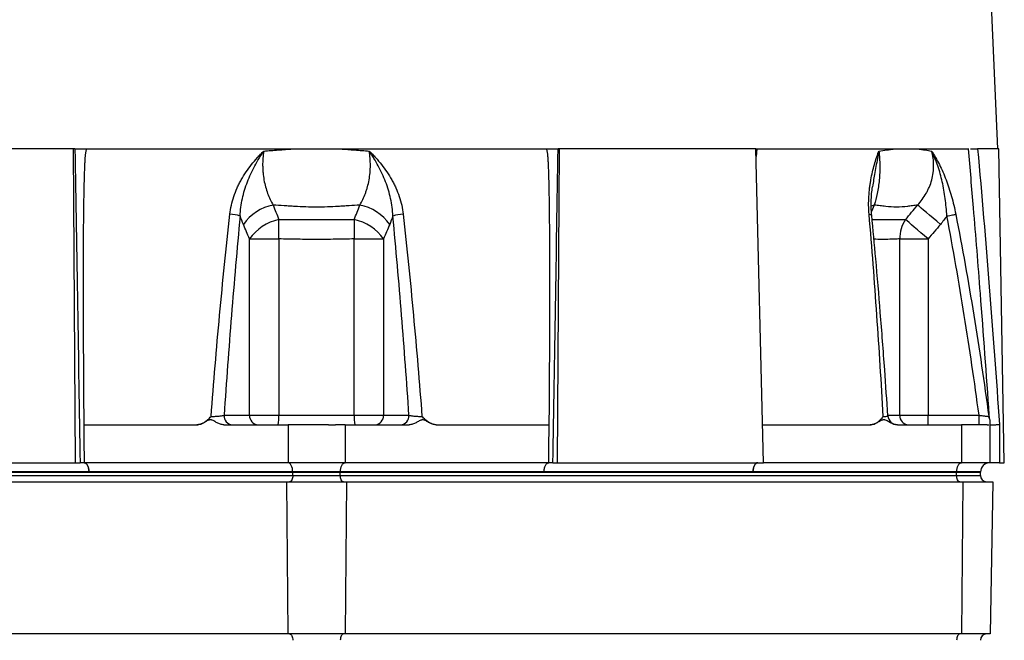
# Model space of a CAD drawing. Header units: millimetres. Extents: x 1803 to 4040, y 1425 to 4760.
# Tile 13 of 16: x 3325 to 3947, y 2138 to 2530. Entities that reach past the tile are written whole.
import ezdxf

# ---------------------------------------------------------------- set-up
doc = ezdxf.new("R2010")
doc.units = ezdxf.units.MM
doc.header["$LTSCALE"] = 2

msp = doc.modelspace()

# ---------------------------------------------------------------- linework, layer by layer
at = {"color": 7, "linetype": 'Continuous', "lineweight": 25}
for p, q in [((3942.5, 2448.44), (3896.9, 3464.94)), ((3359.2, 2448.44), (3235.14, 2448.44)), ((3360.47, 2250.44), (3359.2, 2448.44)), ((3360, 2448.44), (3359.2, 2448.44)), ((3366.81, 2448.44), (3658.16, 2448.44)), ((3664.5, 2250.44), (3665.77, 2448.44)), ((3665.77, 2448.44), (3664.97, 2448.44)), ((3789.83, 2448.44), (3665.77, 2448.44)), ((3794.55, 2250.44), (3789.83, 2448.44)), ((3790.35, 2448.44), (3789.95, 2443.63)), ((3790.03, 2448.44), (3924.09, 2448.44)), ((3943.11, 2448.44), (3929.71, 2448.44)), ((3946.57, 2250.44), (3943.11, 2448.44)), ((3470.22, 2280.44), (3470.22, 2391.65)), ((3470.22, 2391.65), (3488.69, 2391.65)), ((3488.69, 2391.65), (3488.69, 2280.44)), ((3536.28, 2391.65), (3554.75, 2391.65)), ((3536.28, 2280.44), (3536.28, 2391.65)), ((3554.75, 2391.65), (3554.75, 2280.44)), ((3880.59, 2280.44), (3880.59, 2391.65)), ((3880.59, 2391.65), (3898.46, 2391.65)), ((3898.46, 2391.65), (3898.46, 2280.44)), ((3365.61, 2274.44), (3436.95, 2274.44)), ((3454.07, 2274.44), (3494.49, 2274.44)), ((3454.14, 2280.44), (3470.22, 2280.44)), ((3470.22, 2280.44), (3488.69, 2280.44)), ((3488.69, 2280.44), (3536.28, 2280.44)), ((3494.49, 2274.44), (3494.49, 2250.44)), ((3530.49, 2274.44), (3530.49, 2250.44)), ((3530.49, 2274.44), (3570.9, 2274.44)), ((3536.28, 2280.44), (3554.75, 2280.44)), ((3554.75, 2280.44), (3570.84, 2280.44)), ((3588.03, 2274.44), (3659.37, 2274.44)), ((3793.98, 2274.44), (3861.95, 2274.44)), ((3879.07, 2274.44), (3919.49, 2274.44)), ((3880.59, 2280.44), (3898.46, 2280.44)), ((3898.46, 2274.44), (3898.46, 2280.44)), ((3898.46, 2280.44), (3930.62, 2280.44)), ((3919.49, 2274.44), (3919.49, 2250.44)), ((3930.62, 2274.44), (3930.62, 2280.44)), ((3937.49, 2274.44), (3937.49, 2250.44)), ((3943.49, 2274.54), (3943.49, 2250.44)), ((3230.42, 2250.44), (3360.47, 2250.44)), ((3360.47, 2250.44), (3363.31, 2250.44)), ((3494.49, 2250.44), (3365.92, 2250.44)), ((3530.49, 2250.44), (3494.49, 2250.44)), ((3659.05, 2250.44), (3530.49, 2250.44)), ((3661.66, 2250.44), (3664.5, 2250.44)), ((3664.5, 2250.44), (3794.55, 2250.44)), ((3919.49, 2250.44), (3794.55, 2250.44)), ((3937.49, 2250.44), (3919.49, 2250.44)), ((3943.49, 2250.44), (3937.49, 2250.44)), ((3937.49, 2250.44), (3937.49, 2250.44)), ((3943.49, 2250.44), (3946.57, 2250.44)), ((3108.49, 2244.44), (3497.49, 2244.44)), ((3368.92, 2244.65), (3237.05, 2244.65)), ((3497.48, 2244.65), (3368.92, 2244.65)), ((3527.49, 2244.65), (3497.48, 2244.65)), ((3497.48, 2244.65), (3497.49, 2244.44)), ((3497.49, 2244.44), (3527.49, 2244.44)), ((3497.49, 2242.44), (3497.49, 2244.44)), ((3656.05, 2244.65), (3527.49, 2244.65)), ((3527.49, 2244.65), (3527.49, 2244.44)), ((3527.49, 2242.44), (3527.49, 2244.44)), ((3527.49, 2244.44), (3916.49, 2244.44)), ((3787.92, 2244.65), (3656.06, 2244.65)), ((3916.49, 2244.65), (3787.93, 2244.65)), ((3916.49, 2244.65), (3916.49, 2244.44)), ((3931.49, 2244.65), (3916.49, 2244.65)), ((3916.49, 2242.44), (3916.49, 2244.44)), ((3916.49, 2244.44), (3931.49, 2244.44)), ((3931.49, 2244.65), (3931.49, 2244.44)), ((3931.49, 2242.44), (3931.49, 2244.44)), ((3104.6, 2238.44), (3493.6, 2238.44)), ((3108.49, 2242.44), (3497.49, 2242.44)), ((3493.6, 2238.44), (3494.43, 2142.44)), ((3493.6, 2238.44), (3531.38, 2238.44)), ((3497.49, 2242.44), (3527.49, 2242.44)), ((3527.49, 2242.44), (3916.49, 2242.44)), ((3531.38, 2238.44), (3530.54, 2142.44)), ((3531.38, 2238.44), (3920.38, 2238.44)), ((3916.49, 2242.44), (3931.49, 2242.44)), ((3920.38, 2238.44), (3919.54, 2142.44)), ((3920.38, 2238.44), (3939.27, 2238.44)), ((3939.27, 2238.44), (3937.59, 2142.44)), ((3494.43, 2142.44), (3105.43, 2142.44)), ((3530.54, 2142.44), (3494.43, 2142.44)), ((3919.54, 2142.44), (3530.54, 2142.44)), ((3937.59, 2142.44), (3919.54, 2142.44))]:
    msp.add_line(p, q, dxfattribs=at)
at = {"color": 8, "linetype": 'Continuous', "lineweight": 25}
for p, q in [((3864.53, 2413.03), (3862.7, 2408.98)), ((3873.15, 2280.44), (3880.59, 2280.44))]:
    msp.add_line(p, q, dxfattribs=at)
at = {"color": 8, "linetype": 'Continuous', "lineweight": 25, "flags": 128}
for points in [[(3864.53, 2413.03), (3862.55, 2412.23), (3862.32, 2412.11)], [(3861.23, 2407.21), (3861.84, 2407.15), (3862.31, 2407.05), (3862.65, 2406.94), (3862.84, 2406.8), (3862.89, 2406.7)]]:
    msp.add_lwpolyline(points, dxfattribs=at)
at = {"color": 7, "linetype": 'Continuous', "lineweight": 25, "flags": 128}
for points in [[(3906.26, 2400.81), (3903.92, 2402.8), (3901.62, 2404.75), (3899.44, 2406.6), (3897.42, 2408.31), (3895.62, 2409.84), (3894.06, 2411.16), (3892.8, 2412.23), (3891.86, 2413.03)], [(3910.3, 2406.13), (3911.23, 2406.31), (3912.15, 2406.48), (3913.01, 2406.65), (3913.81, 2406.8), (3914.52, 2406.94), (3915.12, 2407.05), (3915.6, 2407.15), (3915.94, 2407.21)], [(3898.46, 2391.65), (3896.16, 2393.62), (3893.91, 2395.55), (3891.77, 2397.38), (3889.78, 2399.09), (3887.99, 2400.62), (3886.44, 2401.94), (3885.17, 2403.03), (3884.21, 2403.85)], [(3365.61, 2274.44), (3365.63, 2272.63), (3365.73, 2265.38), (3365.92, 2250.44)], [(3659.05, 2250.44), (3659.07, 2252.25), (3659.17, 2259.51), (3659.37, 2274.44)], [(3365.92, 2250.44), (3366.49, 2250.33), (3367.04, 2250), (3367.55, 2249.47), (3368, 2248.75), (3368.38, 2247.88), (3368.66, 2246.88), (3368.84, 2245.79), (3368.92, 2244.65)], [(3497.48, 2244.65), (3497.41, 2245.79), (3497.23, 2246.88), (3496.94, 2247.88), (3496.57, 2248.75), (3496.12, 2249.47), (3495.61, 2250), (3495.06, 2250.33), (3494.49, 2250.44)], [(3527.49, 2244.65), (3527.57, 2245.79), (3527.75, 2246.88), (3528.03, 2247.88), (3528.4, 2248.75), (3528.85, 2249.47), (3529.36, 2250), (3529.91, 2250.33), (3530.49, 2250.44)], [(3656.06, 2244.65), (3656.13, 2245.79), (3656.31, 2246.88), (3656.6, 2247.88), (3656.97, 2248.75), (3657.42, 2249.47), (3657.93, 2250), (3658.48, 2250.33), (3659.05, 2250.44)], [(3787.92, 2244.65), (3788, 2245.79), (3788.18, 2246.88), (3788.47, 2247.88), (3788.84, 2248.75), (3789.29, 2249.47), (3789.8, 2250), (3790.35, 2250.33), (3790.92, 2250.44)], [(3916.49, 2244.65), (3916.57, 2245.79), (3916.75, 2246.88), (3917.03, 2247.88), (3917.4, 2248.75), (3917.85, 2249.47), (3918.36, 2250), (3918.91, 2250.33), (3919.49, 2250.44)], [(3497.49, 2242.44), (3497.45, 2241.66), (3497.33, 2240.91), (3497.15, 2240.22), (3496.9, 2239.61), (3496.6, 2239.11), (3496.25, 2238.74), (3495.88, 2238.51), (3495.49, 2238.44)], [(3529.49, 2238.44), (3529.1, 2238.51), (3528.72, 2238.74), (3528.38, 2239.11), (3528.07, 2239.61), (3527.82, 2240.22), (3527.64, 2240.91), (3527.52, 2241.66), (3527.49, 2242.44)], [(3918.49, 2238.44), (3918.1, 2238.51), (3917.72, 2238.74), (3917.38, 2239.11), (3917.07, 2239.61), (3916.82, 2240.22), (3916.64, 2240.91), (3916.52, 2241.66), (3916.49, 2242.44)], [(3495.49, 2142.44), (3495.88, 2142.36), (3496.25, 2142.13), (3496.6, 2141.76), (3496.9, 2141.27), (3497.15, 2140.66), (3497.33, 2139.97), (3497.45, 2139.22), (3497.49, 2138.44)], [(3529.49, 2142.44), (3529.1, 2142.36), (3528.72, 2142.13), (3528.38, 2141.76), (3528.07, 2141.27), (3527.82, 2140.66), (3527.64, 2139.97), (3527.52, 2139.22), (3527.49, 2138.44)], [(3918.49, 2142.44), (3918.1, 2142.36), (3917.72, 2142.13), (3917.38, 2141.76), (3917.07, 2141.27), (3916.82, 2140.66), (3916.64, 2139.97), (3916.52, 2139.22), (3916.49, 2138.44)]]:
    msp.add_lwpolyline(points, dxfattribs=at)
at = {"color": 7, "linetype": 'Continuous', "lineweight": 25}
for centre, radius, start, end in [((3490.94, 2383.48), 30.11, 101.06837, 144.86814), ((3534.03, 2383.48), 30.11, 35.13186, 78.93163), ((3456.93, 2381.92), 25.3, 73.06099, 88.06882), ((3568.04, 2381.92), 25.3, 91.93118, 106.93901), ((3494.77, 2374.59), 29.89, 101.79439, 145.20279), ((3204.89, 2396.87), 283.85, 358.94756, 1.41089), ((3820.08, 2396.87), 283.85, 178.58911, 181.05244), ((3530.21, 2374.59), 29.89, 34.79721, 78.20561), ((3902.03, 2391.93), 21.44, 146.19887, 180.7389), ((3459.77, 2280.06), 5.64, 176.18851, 265.59814), ((3475.85, 2280.06), 5.64, 176.18851, 265.59814), ((3462.46, 2278.94), 26.28, 350.12857, 3.2615), ((3562.51, 2278.94), 26.28, 176.7385, 189.87143), ((3549.12, 2280.06), 5.64, 274.40186, 3.81149), ((3565.21, 2280.06), 5.64, 274.40186, 3.81149), ((3879.11, 2280.44), 6, 183.61173, 269.98842), ((3886.29, 2280.13), 5.71, 176.96063, 266.59788), ((3942.73, 2280.44), 6, 187.93434, 209.47778), ((3937.49, 2244.44), 6, 90.03492, 178), ((3935.49, 2242.44), 4, 180, 270), ((3935.49, 2138.44), 4, 90, 180)]:
    msp.add_arc(centre, radius, start, end, dxfattribs=at)
for centre, major_axis, start_param, end_param in [((3507.29, 6895.71), (-377.62, 24978.42), 1.749663, 1.757725), ((3517.68, 6895.71), (377.62, 24978.42), 4.52546, 4.533522)]:
    msp.add_ellipse(centre, major_axis=major_axis, ratio=0.008726, start_param=start_param, end_param=end_param, dxfattribs=at)
for points, knots in [([(3360, 2448.44), (3360.33, 2448.44), (3360.75, 2448.44), (3361.75, 2448.44), (3362.31, 2448.44), (3363.54, 2448.44), (3364.19, 2448.44), (3365.51, 2448.44), (3366.17, 2448.44), (3366.81, 2448.44)], [0, 0, 0, 0, 0.25, 0.25, 0.5, 0.5, 0.75, 0.75, 1, 1, 1, 1]), ([(3367.23, 2448.44), (3367.16, 2448.19), (3367.04, 2447.69), (3366.88, 2446.93), (3366.73, 2446.17), (3366.61, 2445.41), (3366.51, 2444.64), (3366.42, 2443.86), (3366.35, 2442.95), (3366.28, 2441.86), (3366.2, 2440.55), (3366.13, 2439.13), (3366.01, 2436.47), (3365.85, 2432.31), (3365.66, 2425.34), (3365.49, 2416.1), (3365.32, 2402.18), (3365.21, 2383.73), (3365.18, 2360.64), (3365.24, 2334.54), (3365.38, 2305.56), (3365.53, 2285.17), (3365.61, 2274.44)], [0, 0, 0, 0, 0.004435, 0.008874, 0.01332, 0.017778, 0.022249, 0.026739, 0.031249, 0.038052, 0.045551, 0.053747, 0.062638, 0.09142, 0.125381, 0.182807, 0.250661, 0.365347, 0.500628, 0.648588, 0.815045, 1, 1, 1, 1]), ([(3479.22, 2447.1), (3482.24, 2447.32), (3485.26, 2447.54), (3489.79, 2447.88), (3491.3, 2447.99), (3494.33, 2448.21), (3495.84, 2448.33), (3497.35, 2448.44)], [0, 0, 0, 0, 0.5, 0.5, 0.75, 0.75, 1, 1, 1, 1]), ([(3527.62, 2448.44), (3529.13, 2448.33), (3530.65, 2448.21), (3533.67, 2447.99), (3538.2, 2447.65), (3542.73, 2447.32), (3545.75, 2447.1)], [0, 0, 0, 0, 0.25, 0.25, 0.5, 1, 1, 1, 1]), ([(3659.37, 2274.44), (3659.42, 2281.01), (3659.51, 2293.76), (3659.63, 2312.31), (3659.71, 2329.7), (3659.76, 2345.93), (3659.79, 2364.21), (3659.77, 2383.74), (3659.65, 2402.18), (3659.48, 2416.11), (3659.31, 2425.35), (3659.12, 2432.32), (3658.95, 2436.94), (3658.78, 2440.43), (3658.66, 2442.61), (3658.52, 2444.17), (3658.39, 2445.26), (3658.21, 2446.33), (3658, 2447.39), (3657.83, 2448.09), (3657.75, 2448.44)], [0, 0, 0, 0, 0.113205, 0.219749, 0.319633, 0.412856, 0.499419, 0.634702, 0.749387, 0.817224, 0.87464, 0.908589, 0.937362, 0.954406, 0.968752, 0.975062, 0.981332, 0.987573, 0.993792, 1, 1, 1, 1]), ([(3658.16, 2448.44), (3658.48, 2448.44), (3658.8, 2448.44), (3659.46, 2448.44), (3659.79, 2448.44), (3660.45, 2448.44), (3660.78, 2448.44), (3661.42, 2448.44), (3661.74, 2448.44), (3662.35, 2448.44), (3662.64, 2448.44), (3663.2, 2448.44), (3663.47, 2448.44), (3664.22, 2448.44), (3664.64, 2448.44), (3664.97, 2448.44)], [0, 0, 0, 0, 0.125, 0.125, 0.25, 0.25, 0.375, 0.375, 0.5, 0.5, 0.625, 0.625, 0.75, 0.75, 1, 1, 1, 1]), ([(3867.41, 2447.1), (3869.09, 2447.32), (3870.73, 2447.54), (3873.15, 2447.88), (3873.94, 2447.99), (3875.52, 2448.21), (3876.3, 2448.33), (3877.08, 2448.44)], [0, 0, 0, 0, 0.5, 0.5, 0.75, 0.75, 1, 1, 1, 1]), ([(3892.21, 2448.44), (3892.95, 2448.33), (3893.68, 2448.21), (3895.13, 2447.99), (3897.27, 2447.65), (3899.33, 2447.32), (3900.67, 2447.1)], [0, 0, 0, 0, 0.25, 0.25, 0.5, 1, 1, 1, 1]), ([(3925.15, 2448.44), (3925.5, 2448.44), (3926.3, 2448.44), (3927.94, 2448.44), (3929.16, 2448.44), (3929.71, 2448.44)], [0, 0, 0, 0, 0.297125, 0.683448, 1, 1, 1, 1]), ([(3929.71, 2448.44), (3932.36, 2419.48), (3934.81, 2390.51), (3939.38, 2332.54), (3941.5, 2303.54), (3943.49, 2274.54)], [0, 0, 0, 0, 0.5, 0.5, 1, 1, 1, 1]), ([(3457.78, 2407.21), (3458.21, 2411.06), (3459.07, 2414.79), (3460.91, 2420.24), (3461.61, 2422.04), (3462.8, 2424.69), (3463.22, 2425.57), (3464.09, 2427.3), (3464.54, 2428.15), (3466.89, 2432.35), (3469.05, 2435.52), (3472.63, 2440.04), (3473.88, 2441.5), (3475.83, 2443.65), (3476.5, 2444.35), (3477.51, 2445.4), (3477.85, 2445.74), (3478.53, 2446.43), (3478.88, 2446.77), (3479.22, 2447.1)], [0, 0, 0, 0, 0.25, 0.25, 0.375, 0.375, 0.4375, 0.4375, 0.5, 0.5, 0.75, 0.75, 0.875, 0.875, 0.9375, 0.9375, 0.96875, 0.96875, 1, 1, 1, 1]), ([(3464.3, 2406.13), (3464.41, 2409.84), (3464.91, 2413.49), (3466.09, 2418.89), (3466.56, 2420.68), (3467.64, 2424.23), (3468.24, 2425.98), (3470.21, 2431.13), (3471.75, 2434.47), (3474.34, 2439.32), (3475.25, 2440.91), (3476.69, 2443.27), (3477.19, 2444.05), (3477.94, 2445.2), (3478.19, 2445.59), (3478.7, 2446.35), (3478.96, 2446.73), (3479.22, 2447.1)], [0, 0, 0, 0, 0.25, 0.25, 0.375, 0.375, 0.5, 0.5, 0.75, 0.75, 0.875, 0.875, 0.9375, 0.9375, 0.96875, 0.96875, 1, 1, 1, 1]), ([(3479.22, 2447.1), (3478.71, 2444.11), (3478.47, 2441.07), (3478.5, 2437.2), (3478.52, 2436.42), (3478.6, 2434.89), (3478.65, 2434.12), (3478.87, 2431.85), (3479.07, 2430.36), (3479.6, 2427.41), (3479.93, 2425.96), (3480.71, 2423.11), (3481.16, 2421.73), (3482.63, 2417.75), (3483.8, 2415.3), (3485.16, 2413.03)], [0, 0, 0, 0, 0.25, 0.25, 0.3125, 0.3125, 0.375, 0.375, 0.5, 0.5, 0.625, 0.625, 0.75, 0.75, 1, 1, 1, 1]), ([(3539.81, 2413.03), (3541.17, 2415.3), (3542.34, 2417.75), (3543.57, 2421.06), (3543.81, 2421.74), (3544.25, 2423.12), (3544.46, 2423.82), (3545.04, 2425.96), (3545.37, 2427.41), (3545.9, 2430.36), (3546.11, 2431.85), (3546.32, 2434.13), (3546.38, 2434.89), (3546.45, 2436.43), (3546.48, 2437.21), (3546.5, 2441.07), (3546.26, 2444.12), (3545.75, 2447.1)], [0, 0, 0, 0, 0.25, 0.25, 0.3125, 0.3125, 0.375, 0.375, 0.5, 0.5, 0.625, 0.625, 0.6875, 0.6875, 0.75, 0.75, 1, 1, 1, 1]), ([(3545.75, 2447.1), (3545.92, 2446.94), (3546.1, 2446.76), (3546.44, 2446.43), (3546.96, 2445.91), (3548.14, 2444.71), (3549.13, 2443.66), (3551.08, 2441.53), (3552.32, 2440.07), (3555.89, 2435.56), (3558.05, 2432.4), (3560.41, 2428.19), (3560.87, 2427.33), (3561.74, 2425.6), (3562.16, 2424.72), (3563.35, 2422.06), (3564.06, 2420.26), (3565.9, 2414.8), (3566.77, 2411.06), (3567.19, 2407.21)], [0, 0, 0, 0, 0.015625, 0.015625, 0.03125, 0.0625, 0.125, 0.125, 0.25, 0.25, 0.5, 0.5, 0.5625, 0.5625, 0.625, 0.625, 0.75, 0.75, 1, 1, 1, 1]), ([(3560.67, 2406.13), (3560.56, 2409.84), (3560.07, 2413.49), (3558.88, 2418.89), (3558.41, 2420.68), (3557.34, 2424.23), (3556.73, 2425.98), (3554.76, 2431.13), (3553.22, 2434.47), (3550.63, 2439.32), (3549.72, 2440.91), (3548.28, 2443.27), (3547.79, 2444.05), (3547.03, 2445.2), (3546.78, 2445.59), (3546.27, 2446.35), (3546.01, 2446.73), (3545.75, 2447.1)], [0, 0, 0, 0, 0.25, 0.25, 0.375, 0.375, 0.5, 0.5, 0.75, 0.75, 0.875, 0.875, 0.9375, 0.9375, 0.96875, 0.96875, 1, 1, 1, 1]), ([(3861.23, 2407.21), (3860.9, 2411.06), (3860.89, 2414.79), (3861.2, 2420.24), (3861.36, 2422.04), (3861.68, 2424.69), (3861.8, 2425.57), (3862.06, 2427.3), (3862.2, 2428.15), (3862.95, 2432.35), (3863.7, 2435.52), (3865, 2440.04), (3865.45, 2441.5), (3866.17, 2443.65), (3866.41, 2444.35), (3866.78, 2445.4), (3866.91, 2445.74), (3867.16, 2446.43), (3867.29, 2446.77), (3867.41, 2447.1)], [0, 0, 0, 0, 0.25, 0.25, 0.375, 0.375, 0.4375, 0.4375, 0.5, 0.5, 0.75, 0.75, 0.875, 0.875, 0.9375, 0.9375, 0.96875, 0.96875, 1, 1, 1, 1]), ([(3867.41, 2447.1), (3867.75, 2444.11), (3867.94, 2441.07), (3867.98, 2437.2), (3867.98, 2436.42), (3867.96, 2434.89), (3867.94, 2434.12), (3867.85, 2431.85), (3867.75, 2430.36), (3867.49, 2427.41), (3867.32, 2425.96), (3866.91, 2423.11), (3866.68, 2421.73), (3865.89, 2417.75), (3865.26, 2415.3), (3864.53, 2413.03)], [0, 0, 0, 0, 0.25, 0.25, 0.3125, 0.3125, 0.375, 0.375, 0.5, 0.5, 0.625, 0.625, 0.75, 0.75, 1, 1, 1, 1]), ([(3891.86, 2413.03), (3893.94, 2415.3), (3895.75, 2417.75), (3897.63, 2421.06), (3897.99, 2421.74), (3898.67, 2423.12), (3898.99, 2423.82), (3899.87, 2425.96), (3900.37, 2427.41), (3901.17, 2430.36), (3901.47, 2431.85), (3901.77, 2434.13), (3901.85, 2434.89), (3901.95, 2436.43), (3901.97, 2437.21), (3901.96, 2441.07), (3901.52, 2444.12), (3900.67, 2447.1)], [0, 0, 0, 0, 0.25, 0.25, 0.3125, 0.3125, 0.375, 0.375, 0.5, 0.5, 0.625, 0.625, 0.6875, 0.6875, 0.75, 0.75, 1, 1, 1, 1]), ([(3900.67, 2447.1), (3900.78, 2446.94), (3900.89, 2446.76), (3901.11, 2446.43), (3901.44, 2445.91), (3902.19, 2444.71), (3902.82, 2443.66), (3904.05, 2441.53), (3904.84, 2440.07), (3907.12, 2435.56), (3908.52, 2432.4), (3910.13, 2428.19), (3910.44, 2427.33), (3911.06, 2425.6), (3911.36, 2424.72), (3912.23, 2422.06), (3912.77, 2420.26), (3914.3, 2414.8), (3915.18, 2411.06), (3915.94, 2407.21)], [0, 0, 0, 0, 0.015625, 0.015625, 0.03125, 0.0625, 0.125, 0.125, 0.25, 0.25, 0.5, 0.5, 0.5625, 0.5625, 0.625, 0.625, 0.75, 0.75, 1, 1, 1, 1]), ([(3910.3, 2406.13), (3910.07, 2409.84), (3909.74, 2413.49), (3909.03, 2418.89), (3908.76, 2420.68), (3908.15, 2424.23), (3907.81, 2425.98), (3906.66, 2431.13), (3905.75, 2434.47), (3904.08, 2439.32), (3903.48, 2440.91), (3902.49, 2443.27), (3902.14, 2444.05), (3901.61, 2445.2), (3901.42, 2445.59), (3901.05, 2446.35), (3900.87, 2446.73), (3900.67, 2447.1)], [0, 0, 0, 0, 0.25, 0.25, 0.375, 0.375, 0.5, 0.5, 0.75, 0.75, 0.875, 0.875, 0.9375, 0.9375, 0.96875, 0.96875, 1, 1, 1, 1]), ([(3862.89, 2406.69), (3862.78, 2407.82), (3862.51, 2410.66), (3862.51, 2415.21), (3862.77, 2420.09), (3863.2, 2423.18), (3863.4, 2424.62)], [0, 0, 0, 0, 0.181382, 0.45429, 0.743503, 1, 1, 1, 1]), ([(3539.81, 2413.03), (3537.54, 2412.89), (3534.13, 2412.66), (3530.72, 2412.44), (3528.44, 2412.29), (3527.31, 2412.21), (3521.62, 2411.86), (3517.06, 2411.69), (3507.92, 2411.69), (3503.37, 2411.86), (3497.67, 2412.21), (3496.54, 2412.29), (3494.26, 2412.44), (3493.12, 2412.51), (3489.71, 2412.74), (3487.43, 2412.89), (3485.16, 2413.03)], [0, 0, 0, 0, 0.125, 0.1875, 0.1875, 0.25, 0.25, 0.5, 0.5, 0.75, 0.75, 0.8125, 0.8125, 0.875, 0.875, 1, 1, 1, 1]), ([(3891.86, 2413.03), (3890.81, 2412.89), (3889.22, 2412.66), (3887.58, 2412.44), (3886.48, 2412.29), (3885.93, 2412.21), (3883.15, 2411.86), (3880.89, 2411.69), (3876.32, 2411.69), (3874.03, 2411.86), (3871.11, 2412.21), (3870.53, 2412.29), (3869.35, 2412.44), (3868.76, 2412.51), (3866.97, 2412.74), (3865.76, 2412.89), (3864.53, 2413.03)], [0, 0, 0, 0, 0.125, 0.1875, 0.1875, 0.25, 0.25, 0.5, 0.5, 0.75, 0.75, 0.8125, 0.8125, 0.875, 0.875, 1, 1, 1, 1]), ([(3445.91, 2279.63), (3447.57, 2300.99), (3449.36, 2322.31), (3453.3, 2364.85), (3455.44, 2386.07), (3457.78, 2407.21)], [0, 0, 0, 0, 0.5, 0.5, 1, 1, 1, 1]), ([(3464.3, 2406.13), (3462.3, 2385.28), (3460.47, 2364.38), (3457.11, 2322.47), (3455.56, 2301.47), (3454.14, 2280.44)], [0, 0, 0, 0, 0.5, 0.5, 1, 1, 1, 1]), ([(3570.84, 2280.44), (3569.41, 2301.47), (3567.87, 2322.47), (3564.5, 2364.38), (3562.67, 2385.28), (3560.67, 2406.13)], [0, 0, 0, 0, 0.5, 0.5, 1, 1, 1, 1]), ([(3567.19, 2407.21), (3569.53, 2386.07), (3571.67, 2364.85), (3575.61, 2322.31), (3577.41, 2300.99), (3579.06, 2279.63)], [0, 0, 0, 0, 0.5, 0.5, 1, 1, 1, 1]), ([(3870.21, 2279.63), (3868.98, 2300.99), (3867.64, 2322.31), (3864.67, 2364.85), (3863.05, 2386.07), (3861.23, 2407.21)], [0, 0, 0, 0, 0.5, 0.5, 1, 1, 1, 1]), ([(3873.1, 2280.05), (3872.44, 2289.75), (3870.97, 2311.5), (3868.41, 2344.53), (3865.69, 2377.06), (3863.75, 2397.51), (3862.88, 2406.7)], [0, 0, 0, 0, 0.228887, 0.51332, 0.781333, 1, 1, 1, 1]), ([(3930.62, 2280.44), (3927.77, 2301.47), (3924.68, 2322.47), (3917.95, 2364.38), (3914.3, 2385.28), (3910.3, 2406.13)], [0, 0, 0, 0, 0.5, 0.5, 1, 1, 1, 1]), ([(3915.94, 2407.21), (3920.09, 2386.07), (3923.86, 2364.85), (3930.76, 2322.31), (3933.9, 2300.99), (3936.79, 2279.63)], [0, 0, 0, 0, 0.5, 0.5, 1, 1, 1, 1]), ([(3488.66, 2403.85), (3490.64, 2403.87), (3492.62, 2403.88), (3496.59, 2403.9), (3498.58, 2403.91), (3504.54, 2403.94), (3508.51, 2403.95), (3516.47, 2403.95), (3520.44, 2403.94), (3526.4, 2403.91), (3528.38, 2403.9), (3532.35, 2403.88), (3534.33, 2403.87), (3536.32, 2403.85)], [0, 0, 0, 0, 0.125, 0.125, 0.25, 0.25, 0.5, 0.5, 0.75, 0.75, 0.875, 0.875, 1, 1, 1, 1]), ([(3536.28, 2391.65), (3532.32, 2391.58), (3528.35, 2391.51), (3520.42, 2391.38), (3516.46, 2391.34), (3508.52, 2391.34), (3504.55, 2391.38), (3496.62, 2391.51), (3492.66, 2391.58), (3488.69, 2391.65)], [0, 0, 0, 0, 0.25, 0.25, 0.5, 0.5, 0.75, 0.75, 1, 1, 1, 1]), ([(3436.95, 2274.44), (3437.79, 2274.44), (3438.62, 2274.6), (3440.25, 2275.16), (3441.04, 2275.56), (3442.53, 2276.52), (3443.25, 2277.09), (3444.27, 2278), (3444.61, 2278.32), (3445.26, 2278.97), (3445.59, 2279.3), (3445.91, 2279.63)], [0, 0, 0, 0, 0.25, 0.25, 0.5, 0.5, 0.75, 0.75, 0.875, 0.875, 1, 1, 1, 1]), ([(3454.07, 2274.44), (3453.32, 2274.44), (3452.58, 2274.57), (3451.12, 2275.01), (3450.42, 2275.32), (3449.05, 2276.03), (3448.39, 2276.44), (3447.37, 2277), (3447.02, 2277.17), (3446.49, 2277.37), (3446.31, 2277.42), (3445.93, 2277.5), (3445.74, 2277.53), (3445.36, 2277.53), (3445.17, 2277.51), (3444.8, 2277.45), (3444.61, 2277.39), (3444.06, 2277.2), (3443.71, 2277.03), (3442.68, 2276.47), (3442.01, 2276.06), (3440.63, 2275.34), (3439.93, 2275.02), (3438.47, 2274.57), (3437.71, 2274.44), (3436.95, 2274.44)], [0, 0, 0, 0, 0.125, 0.125, 0.25, 0.25, 0.375, 0.375, 0.4375, 0.4375, 0.46875, 0.46875, 0.5, 0.5, 0.53125, 0.53125, 0.5625, 0.5625, 0.625, 0.625, 0.75, 0.75, 0.875, 0.875, 1, 1, 1, 1]), ([(3445.91, 2279.63), (3446.61, 2279.63), (3447.38, 2279.66), (3448.56, 2279.72), (3448.96, 2279.75), (3449.75, 2279.81), (3450.14, 2279.84), (3450.89, 2279.91), (3451.27, 2279.95), (3451.96, 2280.04), (3452.29, 2280.09), (3452.91, 2280.18), (3453.2, 2280.23), (3453.71, 2280.33), (3453.94, 2280.39), (3454.14, 2280.44)], [0, 0, 0, 0, 0.25, 0.25, 0.375, 0.375, 0.5, 0.5, 0.625, 0.625, 0.75, 0.75, 0.875, 0.875, 1, 1, 1, 1]), ([(3520.12, 2274.44), (3519.85, 2274.44), (3519.31, 2274.44), (3518.5, 2274.44), (3517.68, 2274.44), (3516.86, 2274.44), (3516.04, 2274.44), (3515.22, 2274.44), (3514.39, 2274.44), (3512.74, 2274.44), (3510.25, 2274.44), (3506.95, 2274.44), (3503.69, 2274.44), (3501.03, 2274.44), (3498.96, 2274.44), (3497.43, 2274.44), (3495.94, 2274.44), (3494.97, 2274.44), (3494.49, 2274.44)], [0, 0, 0, 0, 0.031278, 0.062496, 0.093671, 0.124817, 0.155953, 0.187093, 0.218256, 0.249456, 0.373927, 0.499002, 0.624284, 0.749251, 0.812094, 0.874744, 0.937335, 1, 1, 1, 1]), ([(3520.12, 2274.44), (3520.38, 2274.44), (3520.88, 2274.44), (3521.62, 2274.44), (3522.37, 2274.44), (3523.1, 2274.44), (3523.84, 2274.44), (3524.32, 2274.44), (3524.57, 2274.44)], [0, 0, 0, 0, 0.166794, 0.333435, 0.5, 0.666565, 0.833206, 1, 1, 1, 1]), ([(3530.49, 2274.44), (3530.25, 2274.44), (3529.78, 2274.44), (3529.06, 2274.44), (3528.33, 2274.44), (3527.59, 2274.44), (3526.85, 2274.44), (3526.1, 2274.44), (3525.34, 2274.44), (3524.82, 2274.44), (3524.57, 2274.44)], [0, 0, 0, 0, 0.1250078, 0.2498849, 0.3746954, 0.4995038, 0.6243743, 0.7493712, 0.8745585, 1, 1, 1, 1]), ([(3570.84, 2280.44), (3571.04, 2280.39), (3571.26, 2280.33), (3571.77, 2280.23), (3572.06, 2280.18), (3572.68, 2280.09), (3573.01, 2280.04), (3573.71, 2279.95), (3574.08, 2279.91), (3574.83, 2279.84), (3575.22, 2279.81), (3576.01, 2279.75), (3576.41, 2279.72), (3577.59, 2279.66), (3578.36, 2279.63), (3579.06, 2279.63)], [0, 0, 0, 0, 0.125, 0.125, 0.25, 0.25, 0.375, 0.375, 0.5, 0.5, 0.625, 0.625, 0.75, 0.75, 1, 1, 1, 1]), ([(3588.03, 2274.44), (3587.27, 2274.44), (3586.53, 2274.57), (3585.08, 2275.01), (3584.37, 2275.32), (3583.01, 2276.03), (3582.34, 2276.44), (3581.32, 2277), (3580.98, 2277.17), (3580.44, 2277.37), (3580.26, 2277.42), (3579.89, 2277.5), (3579.69, 2277.53), (3579.31, 2277.53), (3579.13, 2277.51), (3578.75, 2277.45), (3578.56, 2277.39), (3578.02, 2277.2), (3577.67, 2277.03), (3576.64, 2276.47), (3575.96, 2276.06), (3574.59, 2275.34), (3573.88, 2275.02), (3572.43, 2274.57), (3571.67, 2274.44), (3570.9, 2274.44)], [0, 0, 0, 0, 0.125, 0.125, 0.25, 0.25, 0.375, 0.375, 0.4375, 0.4375, 0.46875, 0.46875, 0.5, 0.5, 0.53125, 0.53125, 0.5625, 0.5625, 0.625, 0.625, 0.75, 0.75, 0.875, 0.875, 1, 1, 1, 1]), ([(3588.03, 2274.44), (3587.18, 2274.44), (3586.36, 2274.6), (3584.72, 2275.16), (3583.94, 2275.56), (3582.44, 2276.52), (3581.73, 2277.09), (3580.7, 2278), (3580.37, 2278.32), (3579.71, 2278.97), (3579.38, 2279.3), (3579.06, 2279.63)], [0, 0, 0, 0, 0.25, 0.25, 0.5, 0.5, 0.75, 0.75, 0.875, 0.875, 1, 1, 1, 1]), ([(3861.95, 2274.44), (3862.79, 2274.44), (3863.6, 2274.6), (3865.17, 2275.16), (3865.9, 2275.56), (3867.27, 2276.52), (3867.91, 2277.09), (3868.81, 2278), (3869.1, 2278.32), (3869.66, 2278.97), (3869.94, 2279.3), (3870.21, 2279.63)], [0, 0, 0, 0, 0.25, 0.25, 0.5, 0.5, 0.75, 0.75, 0.875, 0.875, 1, 1, 1, 1]), ([(3879.07, 2274.44), (3878.32, 2274.44), (3877.58, 2274.57), (3876.12, 2275.01), (3875.42, 2275.32), (3874.05, 2276.03), (3873.39, 2276.44), (3872.37, 2277), (3872.02, 2277.17), (3871.49, 2277.37), (3871.31, 2277.42), (3870.93, 2277.5), (3870.74, 2277.53), (3870.36, 2277.53), (3870.17, 2277.51), (3869.8, 2277.45), (3869.61, 2277.39), (3869.06, 2277.2), (3868.71, 2277.03), (3867.68, 2276.47), (3867.01, 2276.06), (3865.63, 2275.34), (3864.93, 2275.02), (3863.47, 2274.57), (3862.71, 2274.44), (3861.95, 2274.44)], [0, 0, 0, 0, 0.125, 0.125, 0.25, 0.25, 0.375, 0.375, 0.4375, 0.4375, 0.46875, 0.46875, 0.5, 0.5, 0.53125, 0.53125, 0.5625, 0.5625, 0.625, 0.625, 0.75, 0.75, 0.875, 0.875, 1, 1, 1, 1]), ([(3879.06, 2274.44), (3879.07, 2274.44), (3879.11, 2274.44), (3879.11, 2274.44), (3879.1, 2274.44)], [0, 0, 0, 0, 0.308151, 1, 1, 1, 1]), ([(3935.77, 2274.44), (3935.69, 2274.44), (3935.51, 2274.44), (3935.23, 2274.44), (3934.94, 2274.44), (3934.62, 2274.44), (3934.29, 2274.44), (3933.94, 2274.44), (3933.57, 2274.44), (3932.81, 2274.44), (3931.53, 2274.44), (3929.57, 2274.44), (3927.37, 2274.44), (3925.34, 2274.44), (3923.63, 2274.44), (3922.29, 2274.44), (3920.92, 2274.44), (3919.96, 2274.44), (3919.49, 2274.44)], [0, 0, 0, 0, 0.031278, 0.062496, 0.093671, 0.124817, 0.155953, 0.187093, 0.218256, 0.249456, 0.373927, 0.499002, 0.624284, 0.749251, 0.812094, 0.874744, 0.937335, 1, 1, 1, 1]), ([(3930.62, 2280.44), (3931.02, 2280.39), (3931.41, 2280.33), (3932.18, 2280.23), (3932.57, 2280.18), (3933.3, 2280.09), (3933.65, 2280.04), (3934.32, 2279.95), (3934.64, 2279.91), (3935.21, 2279.84), (3935.47, 2279.81), (3935.93, 2279.75), (3936.12, 2279.72), (3936.6, 2279.66), (3936.78, 2279.63), (3936.79, 2279.63)], [0, 0, 0, 0, 0.125, 0.125, 0.25, 0.25, 0.375, 0.375, 0.5, 0.5, 0.625, 0.625, 0.75, 0.75, 1, 1, 1, 1]), ([(3935.77, 2274.44), (3935.85, 2274.44), (3936, 2274.44), (3936.21, 2274.44), (3936.41, 2274.44), (3936.59, 2274.44), (3936.75, 2274.44), (3936.85, 2274.44), (3936.9, 2274.44)], [0, 0, 0, 0, 0.166794, 0.333435, 0.5, 0.666565, 0.833206, 1, 1, 1, 1]), ([(3937.49, 2277.46), (3937.49, 2277.46), (3937.49, 2277.43), (3937.49, 2275.7), (3937.49, 2274.57), (3937.49, 2274.46), (3937.49, 2274.44)], [0, 0, 0, 0, 0.094062, 0.431715, 0.857146, 1, 1, 1, 1]), ([(3937.49, 2274.44), (3937.49, 2274.43), (3937.53, 2274.42), (3937.68, 2274.42), (3937.79, 2274.41), (3938.1, 2274.41), (3938.28, 2274.41), (3938.72, 2274.42), (3938.97, 2274.42), (3939.52, 2274.43), (3939.82, 2274.43), (3940.48, 2274.45), (3940.83, 2274.46), (3941.55, 2274.48), (3941.93, 2274.49), (3942.7, 2274.51), (3943.1, 2274.52), (3943.49, 2274.54)], [0, 0, 0, 0, 0.125, 0.125, 0.25, 0.25, 0.375, 0.375, 0.5, 0.5, 0.625, 0.625, 0.75, 0.75, 0.875, 0.875, 1, 1, 1, 1]), ([(3365.92, 2250.44), (3365.37, 2250.44), (3364.88, 2250.44), (3364.22, 2250.44), (3364.01, 2250.44), (3363.64, 2250.44), (3363.47, 2250.44), (3363.31, 2250.44)], [0, 0, 0, 0, 0.5, 0.5, 0.75, 0.75, 1, 1, 1, 1]), ([(3368.92, 2244.65), (3368.91, 2245.41), (3368.82, 2246.18), (3368.51, 2247.58), (3368.28, 2248.22), (3367.73, 2249.29), (3367.4, 2249.71), (3366.69, 2250.29), (3366.31, 2250.44), (3365.92, 2250.44)], [0, 0, 0, 0, 0.25, 0.25, 0.5, 0.5, 0.75, 0.75, 1, 1, 1, 1]), ([(3656.05, 2244.65), (3656.07, 2245.41), (3656.15, 2246.18), (3656.47, 2247.58), (3656.69, 2248.22), (3657.24, 2249.29), (3657.57, 2249.71), (3658.28, 2250.29), (3658.67, 2250.44), (3659.05, 2250.44)], [0, 0, 0, 0, 0.25, 0.25, 0.5, 0.5, 0.75, 0.75, 1, 1, 1, 1]), ([(3661.66, 2250.44), (3661.36, 2250.44), (3660.98, 2250.44), (3660.32, 2250.44), (3660.08, 2250.44), (3659.59, 2250.44), (3659.33, 2250.44), (3659.05, 2250.44)], [0, 0, 0, 0, 0.5, 0.5, 0.75, 0.75, 1, 1, 1, 1]), ([(3790.92, 2250.44), (3790.54, 2250.44), (3790.16, 2250.29), (3789.44, 2249.71), (3789.12, 2249.29), (3788.56, 2248.22), (3788.34, 2247.58), (3788.03, 2246.18), (3787.94, 2245.41), (3787.93, 2244.65)], [0, 0, 0, 0, 0.25, 0.25, 0.5, 0.5, 0.75, 0.75, 1, 1, 1, 1])]:
    msp.add_open_spline(points, degree=3, knots=knots, dxfattribs=at)
at = {"color": 8, "linetype": 'Continuous', "lineweight": 25}
for points, knots in [([(3937.23, 2278.16), (3937.18, 2278.91), (3935.37, 2305.3), (3932.13, 2349.71), (3927.66, 2405.71), (3925.03, 2436.07), (3923.95, 2448.44)], [0, 0, 0, 0, 0.013261, 0.464609, 0.78198, 1, 1, 1, 1]), ([(3867.41, 2447.1), (3867.41, 2447.09), (3867.19, 2445.92), (3866.38, 2441.56), (3864.89, 2434.21), (3863.87, 2427.61), (3863.41, 2424.62)], [0, 0, 0, 0, 0.002269, 0.170551, 0.624049, 1, 1, 1, 1]), ([(3863.15, 2403.87), (3866.58, 2403.91), (3873.69, 2403.98), (3880.19, 2403.91), (3883.66, 2403.86), (3884.21, 2403.85)], [0, 0, 0, 0, 0.439307, 0.910524, 1, 1, 1, 1]), ([(3880.59, 2391.65), (3880.02, 2391.63), (3876.43, 2391.49), (3871.22, 2391.24), (3865.99, 2391.41), (3864.3, 2391.47)], [0, 0, 0, 0, 0.113059, 0.714693, 1, 1, 1, 1]), ([(3870.21, 2279.63), (3870.55, 2279.64), (3871.45, 2279.65), (3872.51, 2279.74), (3873.13, 2279.88), (3873.06, 2280), (3873.03, 2280.04)], [0, 0, 0, 0, 0.194547, 0.519593, 0.850096, 1, 1, 1, 1])]:
    msp.add_open_spline(points, degree=3, knots=knots, dxfattribs=at)
at = {"color": 7, "linetype": 'Continuous', "lineweight": 25}
for points in [[(3485.16, 2413.03), (3486.33, 2409.97), (3487.5, 2406.91), (3488.66, 2403.85)], [(3536.32, 2403.85), (3537.47, 2406.91), (3538.64, 2409.97), (3539.81, 2413.03)], [(3884.21, 2403.85), (3886.76, 2406.91), (3889.31, 2409.97), (3891.86, 2413.03)], [(3466.32, 2400.81), (3465.59, 2402.52), (3464.92, 2404.29), (3464.3, 2406.13)], [(3560.67, 2406.13), (3560.05, 2404.29), (3559.38, 2402.52), (3558.66, 2400.81)], [(3910.3, 2406.13), (3909.05, 2404.29), (3907.71, 2402.52), (3906.26, 2400.81)], [(3470.22, 2391.65), (3468.91, 2394.7), (3467.61, 2397.75), (3466.32, 2400.81)], [(3558.66, 2400.81), (3557.36, 2397.75), (3556.06, 2394.7), (3554.75, 2391.65)], [(3906.26, 2400.81), (3903.67, 2397.75), (3901.07, 2394.7), (3898.46, 2391.65)], [(3365.92, 2250.44), (3365.92, 2250.44), (3365.92, 2250.44), (3365.92, 2250.44)], [(3659.05, 2250.44), (3659.05, 2250.44), (3659.05, 2250.44), (3659.05, 2250.44)], [(3368.92, 2244.65), (3368.92, 2244.65), (3368.92, 2244.65), (3368.92, 2244.65)], [(3656.06, 2244.65), (3656.05, 2244.65), (3656.05, 2244.65), (3656.05, 2244.65)], [(3787.93, 2244.65), (3787.93, 2244.65), (3787.93, 2244.65), (3787.92, 2244.65)]]:
    msp.add_open_spline(points, degree=3, dxfattribs=at)

doc.saveas('drawing.dxf')
